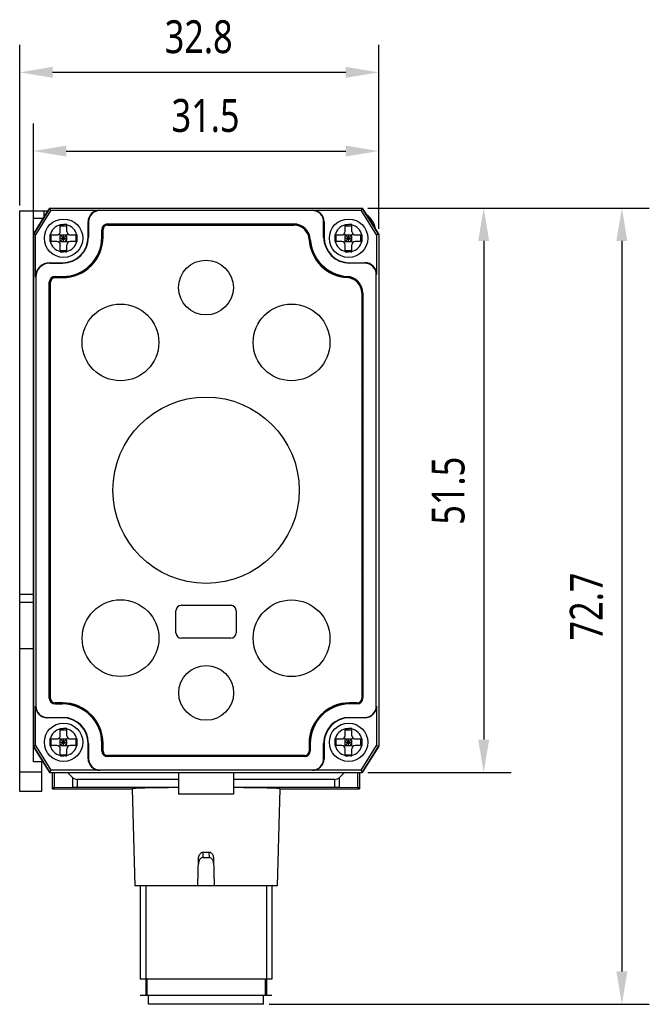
# Model space of a CAD drawing. Header units: millimetres. Extents: x 80 to 385, y 122 to 223.
# Tile 1 of 3: x 80 to 138, y 122 to 212. Entities that reach past the tile are written whole.
import ezdxf

# ---------------------------------------------------------------- set-up
doc = ezdxf.new("R2010")
doc.units = ezdxf.units.MM
doc.header["$LTSCALE"] = 23.1
doc.header["$PDMODE"] = 3
doc.header["$PDSIZE"] = 8
doc.layers.get('0').update_dxf_attribs({"linetype": 'CONTINUOUS'})
doc.layers.get('Defpoints').update_dxf_attribs({"linetype": 'CONTINUOUS'})
for name, color, linetype in [('000-ID2000X_DXF_DIMENSION', 7, 'CONTINUOUS'), ('DA-13-014413DXF_CONTINUOUS_LINE', 7, 'CONTINUOUS'), ('DE-11-107728DXF_CONTINUOUS_LINE', 7, 'CONTINUOUS'), ('DE-13-002783DXF_CONTINUOUS_LINE', 7, 'CONTINUOUS'), ('DE-13-002784DXF_CONTINUOUS_LINE', 7, 'CONTINUOUS'), ('DE-13-002800DXF_CONTINUOUS_LINE', 7, 'CONTINUOUS'), ('DE-13-002801DXF_CONTINUOUS_LINE', 7, 'CONTINUOUS'), ('DE-13-002819DXF_CONTINUOUS_LINE', 7, 'CONTINUOUS'), ('DE-18-000293DXF_CONTINUOUS_LINE', 7, 'CONTINUOUS'), ('DE-18-000304DXF_CONTINUOUS_LINE', 7, 'CONTINUOUS'), ('DE-18-000305DXF_CONTINUOUS_LINE', 7, 'CONTINUOUS'), ('DE-19-012634DXF_CONTINUOUS_LINE', 7, 'CONTINUOUS'), ('SC-PM2X10B_DXF_CONTINUOUS_LINE', 7, 'CONTINUOUS')]:
    doc.layers.add(name, color=color, linetype=linetype)
doc.styles.get("Standard").update_dxf_attribs({"font": 'Roboto-Regular.ttf', "width": 0.8})
doc.dimstyles.new('DIMSTYLE_1', dxfattribs={"dimtxt": 3, "dimasz": 3, "dimexe": 2.5, "dimexo": 0.5, "dimgap": 0.75, "dimtad": 1, "dimdsep": 46, "dimtxsty": 'STANDARD', "dimblk": '_FILLED', "dimblk1": '_FILLED', "dimblk2": '_FILLED', "dimcen": 0.09, "dimclrt": 3, "dimazin": 2, "dimtp": 0.3, "dimtm": 0.3, "dimtfac": 1, "dimtofl": 0, "dimtmove": 0, "dimatfit": 3, "dimldrblk": '_FILLED', "dimfxl": 1, "dimtolj": 1, "dimarcsym": 0})

# ---------------------------------------------------------------- blocks, each defined once
blk = doc.blocks.new('_FILLED')
at = {"color": 0, "linetype": 'ByBlock'}
blk.add_solid([(0, 0), (-1, 0.167), (-1, -0.167)], dxfattribs=at)
blk = doc.blocks.new('*D1')
at = {"layer": '000-ID2000X_DXF_DIMENSION', "color": 0, "lineweight": -2}
for p, q in [((80.451, 195.028), (80.451, 209.668)), ((113.201, 192.878), (113.201, 209.668)), ((83.451, 207.168), (110.201, 207.168))]:
    blk.add_line(p, q, dxfattribs=at)
at = {"layer": 'Defpoints', "color": 0}
for p in [(113.201, 207.168), (80.451, 194.528), (113.201, 192.378)]:
    blk.add_point(p, dxfattribs=at)
at = {"layer": '000-ID2000X_DXF_DIMENSION', "color": 0, "linetype": 'ByBlock', "lineweight": -2, "xscale": 3, "yscale": 3, "zscale": 3, "rotation": 180}
blk.add_blockref('_FILLED', (80.451, 207.168), dxfattribs=at)
at = {"layer": '000-ID2000X_DXF_DIMENSION', "color": 0, "linetype": 'ByBlock', "lineweight": -2, "xscale": 3, "yscale": 3, "zscale": 3}
blk.add_blockref('_FILLED', (113.201, 207.168), dxfattribs=at)
at = {"layer": '000-ID2000X_DXF_DIMENSION', "color": 3, "insert": (96.779, 211.918), "char_height": 3, "attachment_point": 2, "line_spacing_factor": 0.9}
blk.add_mtext('\\A1;\\A1;32.8', dxfattribs=at)
blk = doc.blocks.new('*D2')
at = {"layer": '000-ID2000X_DXF_DIMENSION', "color": 0, "lineweight": -2}
for p, q in [((112.201, 194.778), (125.279, 194.778)), ((122.779, 191.778), (122.779, 146.278)), ((112.201, 143.278), (125.279, 143.278))]:
    blk.add_line(p, q, dxfattribs=at)
at = {"layer": 'Defpoints', "color": 0}
for p in [(111.701, 194.778), (111.701, 143.278), (122.779, 143.278)]:
    blk.add_point(p, dxfattribs=at)
at = {"layer": '000-ID2000X_DXF_DIMENSION', "color": 0, "linetype": 'ByBlock', "lineweight": -2, "xscale": 3, "yscale": 3, "zscale": 3}
for p, rotation in [((122.779, 194.778), 89.99999999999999), ((122.779, 143.278), 270)]:
    blk.add_blockref('_FILLED', p, dxfattribs=dict(at, rotation=rotation))
at = {"layer": '000-ID2000X_DXF_DIMENSION', "color": 3, "insert": (118.029, 168.984), "char_height": 3, "attachment_point": 2, "rotation": 90, "line_spacing_factor": 0.9}
blk.add_mtext('\\A1;51.5', dxfattribs=at)
blk = doc.blocks.new('*D8')
at = {"layer": '000-ID2000X_DXF_DIMENSION', "color": 0, "lineweight": -2}
for p, q in [((112.201, 194.778), (137.889, 194.778)), ((135.389, 191.778), (135.389, 125.111)), ((103.202, 122.111), (137.889, 122.111))]:
    blk.add_line(p, q, dxfattribs=at)
at = {"layer": 'Defpoints', "color": 0}
for p in [(111.701, 194.778), (102.702, 122.111), (135.389, 122.111)]:
    blk.add_point(p, dxfattribs=at)
at = {"layer": '000-ID2000X_DXF_DIMENSION', "color": 0, "linetype": 'ByBlock', "lineweight": -2, "xscale": 3, "yscale": 3, "zscale": 3}
for p, rotation in [((135.389, 194.778), 90), ((135.389, 122.111), 270)]:
    blk.add_blockref('_FILLED', p, dxfattribs=dict(at, rotation=rotation))
at = {"layer": '000-ID2000X_DXF_DIMENSION', "color": 3, "insert": (130.639, 158.415), "char_height": 3, "attachment_point": 2, "rotation": 90, "line_spacing_factor": 0.9}
blk.add_mtext('\\A1;\\A1;72.7', dxfattribs=at)
blk = doc.blocks.new('*D11')
at = {"layer": '000-ID2000X_DXF_DIMENSION', "color": 0, "lineweight": -2}
for p, q in [((81.701, 192.878), (81.701, 202.484)), ((113.201, 192.878), (113.201, 202.484)), ((84.701, 199.984), (110.201, 199.984))]:
    blk.add_line(p, q, dxfattribs=at)
at = {"layer": 'Defpoints', "color": 0}
for p in [(113.201, 199.984), (81.701, 192.378), (113.201, 192.378)]:
    blk.add_point(p, dxfattribs=at)
at = {"layer": '000-ID2000X_DXF_DIMENSION', "color": 0, "linetype": 'ByBlock', "lineweight": -2, "xscale": 3, "yscale": 3, "zscale": 3, "rotation": 180}
blk.add_blockref('_FILLED', (81.701, 199.984), dxfattribs=at)
at = {"layer": '000-ID2000X_DXF_DIMENSION', "color": 0, "linetype": 'ByBlock', "lineweight": -2, "xscale": 3, "yscale": 3, "zscale": 3}
blk.add_blockref('_FILLED', (113.201, 199.984), dxfattribs=at)
at = {"layer": '000-ID2000X_DXF_DIMENSION', "color": 3, "insert": (97.407, 204.734), "char_height": 3, "attachment_point": 2, "line_spacing_factor": 0.9}
blk.add_mtext('\\A1;31.5', dxfattribs=at)

msp = doc.modelspace()

# ---------------------------------------------------------------- linework, layer by layer
at = {"layer": 'DA-13-014413DXF_CONTINUOUS_LINE', "color": 7}
for p, q in [((81.777, 192.5), (83.054, 194.543)), ((83.478, 194.778), (111.424, 194.778)), ((111.847, 194.543), (113.125, 192.5)), ((105.441, 193.308), (88.471, 193.308)), ((87.971, 192.808), (87.971, 192.128)), ((81.701, 192.235), (81.701, 145.822)), ((113.201, 192.235), (113.201, 145.822)), ((83.171, 150.048), (83.171, 188.008)), ((83.671, 188.508), (84.351, 188.508)), ((111.731, 150.048), (111.731, 187.018)), ((83.671, 149.548), (84.351, 149.548)), ((111.231, 149.548), (110.551, 149.548)), ((87.971, 145.928), (87.971, 145.248)), ((106.931, 145.248), (106.931, 145.928)), ((83.054, 143.513), (81.777, 145.557)), ((88.471, 144.748), (106.431, 144.748)), ((113.125, 145.557), (111.847, 143.513)), ((83.478, 143.278), (111.424, 143.278))]:
    msp.add_line(p, q, dxfattribs=at)
at = {"layer": 'DA-13-014413DXF_CONTINUOUS_LINE', "color": 4}
for p, q in [((88.384, 193.222), (88.471, 193.308)), ((92.591, 193.228), (92.671, 193.308)), ((96.791, 193.228), (96.871, 193.308)), ((100.991, 193.228), (101.071, 193.308)), ((105.191, 193.228), (105.271, 193.308)), ((87.971, 192.808), (88.057, 192.895)), ((107.064, 190.9), (107.124, 190.961)), ((109.094, 188.73), (109.153, 188.789)), ((83.171, 188.008), (83.257, 188.095)), ((83.584, 188.422), (83.671, 188.508)), ((111.648, 187.085), (111.724, 187.16)), ((83.171, 183.808), (83.251, 183.888)), ((111.651, 182.887), (111.731, 182.967)), ((83.171, 179.608), (83.251, 179.688)), ((111.651, 178.686), (111.731, 178.766)), ((83.171, 175.408), (83.251, 175.488)), ((111.651, 174.486), (111.731, 174.566)), ((83.171, 171.208), (83.251, 171.288)), ((111.651, 170.286), (111.731, 170.366)), ((83.171, 167.007), (83.251, 167.087)), ((111.651, 166.086), (111.731, 166.166)), ((83.171, 162.807), (83.251, 162.887)), ((111.651, 161.886), (111.731, 161.966)), ((83.171, 158.607), (83.251, 158.687)), ((111.651, 157.685), (111.731, 157.765)), ((83.171, 154.407), (83.251, 154.487)), ((111.651, 153.485), (111.731, 153.565)), ((83.171, 150.206), (83.251, 150.286)), ((86.203, 149.039), (86.26, 149.096)), ((87.916, 146.552), (87.983, 146.618)), ((90.313, 144.748), (90.393, 144.828)), ((94.513, 144.748), (94.593, 144.828)), ((98.714, 144.748), (98.794, 144.828)), ((102.914, 144.748), (102.994, 144.828))]:
    msp.add_line(p, q, dxfattribs=at)
at = {"layer": 'DA-13-014413DXF_CONTINUOUS_LINE', "color": 7}
for centre, radius, start, end in [((88.471, 192.808), 0.5, 90, 180), ((105.441, 191.808), 1.5, 3.58332, 90), ((84.351, 192.128), 3.62, 270, 360), ((110.551, 192.128), 3.62, 183.58332, 266.41668), ((83.671, 188.008), 0.5, 90, 180), ((110.231, 187.018), 1.5, 0, 86.41668), ((83.671, 150.048), 0.5, 180, 270), ((84.351, 145.928), 3.62, 0, 90), ((110.551, 145.928), 3.62, 90, 180), ((111.231, 150.048), 0.5, 270, 360), ((88.471, 145.248), 0.5, 180, 270), ((106.431, 145.248), 0.5, 270, 360)]:
    msp.add_arc(centre, radius, start, end, dxfattribs=at)
at = {"layer": 'DE-11-107728DXF_CONTINUOUS_LINE', "color": 7}
for p, q in [((80.451, 141.528), (80.451, 194.528)), ((80.451, 194.528), (83.044, 194.528)), ((80.451, 159.528), (81.701, 159.528)), ((82.451, 141.528), (80.451, 141.528))]:
    msp.add_line(p, q, dxfattribs=at)
at = {"layer": 'DE-11-107728DXF_CONTINUOUS_LINE', "color": 4}
for p, q in [((82.651, 194.528), (82.651, 193.898)), ((80.451, 158.814), (81.701, 158.814)), ((80.451, 154.571), (81.701, 154.571)), ((82.451, 143.286), (80.451, 143.286))]:
    msp.add_line(p, q, dxfattribs=at)
at = {"layer": 'DE-11-107728DXF_CONTINUOUS_LINE', "color": 3}
msp.add_line((82.451, 144.228), (82.451, 141.528), dxfattribs=at)
at = {"layer": 'DE-11-107728DXF_CONTINUOUS_LINE', "color": 7}
msp.add_arc((110.951, 192.528), 2, 8.12014, 55.89585, dxfattribs=at)
at = {"layer": 'DE-13-002783DXF_CONTINUOUS_LINE', "color": 4}
msp.add_line((103.452, 122.911), (91.452, 122.911), dxfattribs=at)
at = {"layer": 'DE-13-002784DXF_CONTINUOUS_LINE', "color": 7}
for p, q in [((83.452, 141.779), (83.452, 143.278)), ((84.815, 143.278), (85.277, 142.816)), ((109.628, 142.816), (110.09, 143.278)), ((111.452, 143.278), (111.452, 141.779)), ((94.951, 142.641), (85.701, 142.641)), ((109.204, 142.641), (99.951, 142.641)), ((83.452, 141.779), (90.72, 141.779)), ((85.277, 141.908), (83.628, 141.879)), ((94.951, 141.911), (85.701, 141.911)), ((90.72, 141.78), (90.952, 132.911)), ((109.204, 141.911), (99.951, 141.911)), ((104.185, 141.78), (103.952, 132.911)), ((104.185, 141.779), (111.452, 141.779)), ((111.277, 141.879), (109.628, 141.908)), ((97.188, 136.011), (97.717, 136.011)), ((96.702, 132.911), (96.768, 135.419)), ((97.176, 135.511), (97.729, 135.511)), ((98.137, 135.419), (98.202, 132.911)), ((103.952, 132.911), (90.952, 132.911)), ((91.452, 132.911), (91.452, 124.411)), ((103.452, 132.911), (103.452, 124.411)), ((103.452, 124.411), (91.452, 124.411)), ((92.052, 124.411), (92.052, 122.911)), ((102.852, 124.411), (102.852, 122.911)), ((102.952, 122.911), (91.952, 122.911))]:
    msp.add_line(p, q, dxfattribs=at)
at = {"layer": 'DE-13-002784DXF_CONTINUOUS_LINE', "color": 4}
for p, q in [((83.628, 141.879), (83.628, 143.278)), ((111.277, 143.278), (111.277, 141.879)), ((85.277, 142.816), (85.277, 141.908)), ((85.701, 142.641), (85.701, 141.911)), ((109.204, 141.911), (109.204, 142.641)), ((109.628, 141.908), (109.628, 142.816)), ((83.452, 141.779), (90.72, 141.779)), ((104.185, 141.779), (111.452, 141.779)), ((97.176, 135.511), (97.188, 136.011)), ((97.717, 136.011), (97.729, 135.511)), ((91.952, 132.911), (91.952, 122.911)), ((102.952, 132.911), (102.952, 122.911))]:
    msp.add_line(p, q, dxfattribs=at)
at = {"layer": 'DE-13-002784DXF_CONTINUOUS_LINE', "color": 7}
for centre, major_axis, ratio, start_param, end_param in [((85.701, 143.241), (0.6, 0), 1, -2.356194, -1.570796), ((109.204, 143.241), (0, 0.6), 1, -3.141593, -2.356194), ((84.052, 141.871), (0.6, 0), 0.017455, 2.356194, 3.141593), ((85.701, 141.9), (0.6, 0), 0.017455, 1.570796, 2.356194), ((97.452, 141.78), (6.732, 0), 0.017455, 1.951594, 3.14205), ((97.452, 141.78), (6.732, 0), 0.017455, -0.000457, 1.190606), ((109.204, 141.9), (0.6, 0), 0.017455, 0.785398, 1.570796), ((110.852, 141.871), (0.6, 0), 0.017455, 0, 0.785398)]:
    msp.add_ellipse(centre, major_axis=major_axis, ratio=ratio, start_param=start_param, end_param=end_param, dxfattribs=at)
for points, knots in [([(96.768, 135.419), (96.77, 135.485), (96.784, 135.584), (96.827, 135.709), (96.871, 135.799), (96.929, 135.88), (97.001, 135.949), (97.074, 135.99), (97.138, 136.007), (97.171, 136.011), (97.188, 136.011)], [0, 0, 0, 0, 0.250028, 0.375163, 0.500219, 0.625191, 0.750067, 0.874841, 0.937409, 1, 1, 1, 1]), ([(97.717, 136.011), (97.734, 136.011), (97.767, 136.007), (97.831, 135.99), (97.904, 135.949), (97.976, 135.88), (98.034, 135.799), (98.078, 135.709), (98.121, 135.584), (98.135, 135.485), (98.137, 135.419)], [0, 0, 0, 0, 0.062591, 0.125159, 0.249933, 0.374809, 0.499781, 0.624837, 0.749972, 1, 1, 1, 1]), ([(97.176, 135.511), (97.159, 135.511), (97.126, 135.508), (97.062, 135.49), (96.989, 135.448), (96.916, 135.379), (96.859, 135.297), (96.814, 135.208), (96.771, 135.082), (96.757, 134.982), (96.755, 134.915)], [0, 0, 0, 0, 0.062597, 0.125166, 0.249936, 0.374811, 0.499773, 0.624814, 0.749939, 1, 1, 1, 1]), ([(98.15, 134.915), (98.148, 134.982), (98.134, 135.082), (98.091, 135.208), (98.046, 135.297), (97.989, 135.379), (97.916, 135.448), (97.843, 135.49), (97.779, 135.508), (97.746, 135.511), (97.729, 135.511)], [0, 0, 0, 0, 0.250061, 0.375186, 0.500227, 0.625189, 0.750064, 0.874834, 0.937403, 1, 1, 1, 1])]:
    msp.add_open_spline(points, degree=3, knots=knots, dxfattribs=at)
at = {"layer": 'DE-13-002800DXF_CONTINUOUS_LINE', "color": 7}
for p, q in [((83.054, 194.543), (81.777, 192.5)), ((83.478, 194.778), (111.423, 194.778)), ((113.125, 192.5), (111.847, 194.543)), ((81.701, 192.235), (81.701, 145.822)), ((113.201, 192.235), (113.201, 145.822)), ((81.777, 145.557), (83.054, 143.513)), ((111.847, 143.513), (113.125, 145.557)), ((83.478, 143.278), (111.423, 143.278))]:
    msp.add_line(p, q, dxfattribs=at)
at = {"layer": 'DE-13-002801DXF_CONTINUOUS_LINE', "color": 7}
for p, q in [((83.201, 194.778), (81.701, 192.378)), ((83.201, 194.778), (111.701, 194.778)), ((113.201, 192.378), (111.701, 194.778)), ((81.701, 144.228), (81.701, 193.828)), ((82.607, 193.828), (81.701, 193.828)), ((113.201, 192.378), (113.201, 145.678)), ((81.701, 145.678), (83.201, 143.278)), ((111.701, 143.278), (113.201, 145.678)), ((82.607, 144.228), (81.701, 144.228)), ((83.201, 143.278), (111.701, 143.278)), ((94.951, 143.278), (94.951, 141.278)), ((99.951, 143.278), (99.951, 141.278)), ((99.951, 141.278), (94.951, 141.278))]:
    msp.add_line(p, q, dxfattribs=at)
at = {"layer": 'DE-13-002819DXF_CONTINUOUS_LINE', "color": 7}
for p, q in [((81.701, 192.378), (83.201, 194.778)), ((83.305, 194.59), (81.889, 192.324)), ((83.201, 194.778), (111.701, 194.778)), ((83.305, 194.59), (83.201, 194.778)), ((83.305, 194.59), (87.751, 194.59)), ((107.151, 194.556), (87.751, 194.556)), ((107.151, 194.59), (111.596, 194.59)), ((111.701, 194.778), (111.596, 194.59)), ((113.012, 192.324), (111.596, 194.59)), ((111.701, 194.778), (113.201, 192.378)), ((86.689, 192.128), (86.689, 193.528)), ((86.723, 193.528), (86.723, 192.128)), ((88.471, 193.335), (105.441, 193.335)), ((108.178, 192.128), (108.178, 193.528)), ((108.212, 193.528), (108.212, 192.128)), ((81.701, 192.378), (81.701, 145.678)), ((81.889, 192.324), (81.701, 192.378)), ((81.889, 188.478), (81.889, 192.324)), ((87.944, 192.128), (87.944, 192.808)), ((113.201, 192.378), (113.012, 192.324)), ((113.012, 192.324), (113.012, 188.728)), ((113.201, 192.378), (113.201, 145.678)), ((83.201, 189.79), (84.351, 189.79)), ((83.201, 189.756), (84.351, 189.756)), ((110.551, 189.79), (111.951, 189.79)), ((111.951, 189.756), (110.551, 189.756)), ((112.978, 149.328), (112.978, 188.728)), ((81.923, 188.478), (81.923, 149.328)), ((83.144, 150.048), (83.144, 188.008)), ((83.671, 188.535), (84.351, 188.535)), ((111.757, 187.018), (111.757, 150.048)), ((81.889, 145.732), (81.889, 149.328)), ((84.351, 149.522), (83.671, 149.522)), ((111.231, 149.522), (110.551, 149.522)), ((113.012, 149.328), (113.012, 145.732)), ((82.951, 148.301), (84.351, 148.301)), ((110.551, 148.301), (111.951, 148.301)), ((84.351, 148.267), (82.951, 148.267)), ((111.951, 148.267), (110.551, 148.267)), ((81.701, 145.678), (81.889, 145.732)), ((83.201, 143.278), (81.701, 145.678)), ((81.889, 145.732), (83.305, 143.467)), ((86.689, 144.528), (86.689, 145.928)), ((86.723, 145.928), (86.723, 144.528)), ((87.944, 145.248), (87.944, 145.928)), ((106.957, 145.928), (106.957, 145.248)), ((108.178, 144.528), (108.178, 145.928)), ((108.212, 145.928), (108.212, 144.528)), ((111.596, 143.467), (113.012, 145.732)), ((113.201, 145.678), (111.701, 143.278)), ((113.012, 145.732), (113.201, 145.678)), ((106.431, 144.722), (88.471, 144.722)), ((83.201, 143.278), (83.305, 143.467)), ((83.201, 143.278), (111.701, 143.278)), ((87.751, 143.467), (83.305, 143.467)), ((87.751, 143.501), (107.151, 143.501)), ((111.596, 143.467), (107.151, 143.467)), ((111.596, 143.467), (111.701, 143.278))]:
    msp.add_line(p, q, dxfattribs=at)
at = {"layer": 'DE-13-002819DXF_CONTINUOUS_LINE', "color": 4}
for p, q in [((87.751, 194.59), (87.751, 194.556)), ((107.151, 194.59), (107.151, 194.556)), ((86.689, 193.528), (86.723, 193.528)), ((88.471, 193.228), (88.471, 193.335)), ((88.471, 193.312), (105.441, 193.312)), ((105.441, 193.228), (105.441, 193.335)), ((108.212, 193.528), (108.178, 193.528)), ((88.051, 192.808), (87.944, 192.808)), ((87.967, 192.128), (87.967, 192.808)), ((86.723, 192.128), (86.689, 192.128)), ((87.944, 192.128), (88.051, 192.128)), ((106.858, 191.897), (106.964, 191.904)), ((108.178, 192.128), (108.212, 192.128)), ((83.201, 189.756), (83.201, 189.79)), ((84.351, 189.756), (84.351, 189.79)), ((110.551, 189.756), (110.551, 189.79)), ((111.951, 189.79), (111.951, 189.756)), ((113.012, 188.728), (112.978, 188.728)), ((81.923, 188.478), (81.889, 188.478)), ((83.144, 188.008), (83.251, 188.008)), ((83.167, 150.048), (83.167, 188.008)), ((83.671, 188.428), (83.671, 188.535)), ((83.671, 188.512), (84.351, 188.512)), ((84.351, 188.428), (84.351, 188.535)), ((110.319, 188.436), (110.326, 188.542)), ((111.651, 187.018), (111.757, 187.018)), ((111.734, 187.018), (111.734, 150.048)), ((81.889, 149.328), (81.923, 149.328)), ((83.251, 150.048), (83.144, 150.048)), ((83.671, 149.628), (83.671, 149.522)), ((84.351, 149.545), (83.671, 149.545)), ((84.351, 149.522), (84.351, 149.628)), ((110.551, 149.522), (110.551, 149.628)), ((111.231, 149.545), (110.551, 149.545)), ((111.231, 149.522), (111.231, 149.628)), ((111.651, 150.048), (111.757, 150.048)), ((113.012, 149.328), (112.978, 149.328)), ((82.951, 148.267), (82.951, 148.301)), ((84.351, 148.301), (84.351, 148.267)), ((110.551, 148.301), (110.551, 148.267)), ((111.951, 148.267), (111.951, 148.301)), ((86.723, 145.928), (86.689, 145.928)), ((87.944, 145.928), (88.051, 145.928)), ((87.967, 145.248), (87.967, 145.928)), ((106.851, 145.928), (106.957, 145.928)), ((106.934, 145.928), (106.934, 145.248)), ((108.178, 145.928), (108.212, 145.928)), ((88.051, 145.248), (87.944, 145.248)), ((88.471, 144.828), (88.471, 144.722)), ((106.431, 144.745), (88.471, 144.745)), ((106.431, 144.828), (106.431, 144.722)), ((106.851, 145.248), (106.957, 145.248)), ((86.689, 144.528), (86.723, 144.528)), ((108.212, 144.528), (108.178, 144.528)), ((87.751, 143.467), (87.751, 143.501)), ((107.151, 143.467), (107.151, 143.501))]:
    msp.add_line(p, q, dxfattribs=at)
at = {"layer": 'DE-13-002819DXF_CONTINUOUS_LINE', "color": 7}
for centre, radius, start, end in [((87.751, 193.528), 1.061, 90, 180), ((87.751, 193.528), 1.027, 90, 180), ((107.151, 193.528), 1.061, 0, 90), ((107.151, 193.528), 1.027, 0, 90), ((88.471, 192.808), 0.526, 90, 180), ((105.441, 191.808), 1.526, 3.58332, 90), ((84.351, 192.128), 3.594, 270, 360), ((84.351, 192.128), 2.373, 270, 360), ((84.351, 192.128), 2.339, 270, 360), ((110.551, 192.128), 3.594, 183.58332, 266.41668), ((110.551, 192.128), 2.373, 180, 270), ((110.551, 192.128), 2.339, 180, 270), ((83.201, 188.478), 1.311, 90, 180), ((83.201, 188.478), 1.277, 90, 180), ((111.951, 188.728), 1.061, 0, 90), ((111.951, 188.728), 1.027, 0, 90), ((83.671, 188.008), 0.526, 90, 180), ((110.231, 187.018), 1.526, 0, 86.41668), ((82.951, 149.328), 1.061, 180, 270), ((82.951, 149.328), 1.027, 180, 270), ((83.671, 150.048), 0.526, 180, 270), ((84.351, 145.928), 3.594, 0, 90), ((110.551, 145.928), 3.594, 90, 180), ((111.231, 150.048), 0.526, 270, 360), ((111.951, 149.328), 1.061, 270, 360), ((111.951, 149.328), 1.027, 270, 360), ((84.351, 145.928), 2.373, 0, 90), ((110.551, 145.928), 2.373, 90, 180), ((84.351, 145.928), 2.339, 0, 90), ((110.551, 145.928), 2.339, 90, 180), ((88.471, 145.248), 0.526, 180, 270), ((106.431, 145.248), 0.526, 270, 360), ((87.751, 144.528), 1.061, 180, 270), ((87.751, 144.528), 1.027, 180, 270), ((107.151, 144.528), 1.061, 270, 360), ((107.151, 144.528), 1.027, 270, 360)]:
    msp.add_arc(centre, radius, start, end, dxfattribs=at)
at = {"layer": 'DE-13-002819DXF_CONTINUOUS_LINE', "color": 4}
for centre, radius, start, end in [((88.471, 192.808), 0.503, 90, 180), ((105.441, 191.808), 1.503, 3.58332, 90), ((84.351, 192.128), 3.617, 270, 360), ((110.551, 192.128), 3.617, 183.58332, 266.41668), ((83.671, 188.008), 0.503, 90, 180), ((110.231, 187.018), 1.503, 0, 86.41668), ((83.671, 150.048), 0.503, 180, 270), ((84.351, 145.928), 3.617, 0, 90), ((110.551, 145.928), 3.617, 90, 180), ((111.231, 150.048), 0.503, 270, 360), ((88.471, 145.248), 0.503, 180, 270), ((106.431, 145.248), 0.503, 270, 360)]:
    msp.add_arc(centre, radius, start, end, dxfattribs=at)
at = {"layer": 'DE-18-000293DXF_CONTINUOUS_LINE', "color": 7}
for p, q in [((88.451, 193.228), (105.459, 193.228)), ((88.051, 192.128), (88.051, 192.828)), ((83.251, 150.028), (83.251, 188.028)), ((83.651, 188.428), (84.351, 188.428)), ((111.651, 187.037), (111.651, 150.028)), ((95.201, 158.528), (99.701, 158.528)), ((94.701, 156.028), (94.701, 158.028)), ((100.201, 158.028), (100.201, 156.028)), ((99.701, 155.528), (95.201, 155.528)), ((84.351, 149.628), (83.651, 149.628)), ((111.251, 149.628), (110.551, 149.628)), ((88.051, 145.228), (88.051, 145.928)), ((106.851, 145.928), (106.851, 145.228)), ((106.451, 144.828), (88.451, 144.828))]:
    msp.add_line(p, q, dxfattribs=at)
for centre, radius in [((97.441, 187.528), 2.5), ((89.641, 182.518), 3.5), ((105.251, 182.518), 3.5), ((97.451, 169.028), 8.5), ((89.651, 155.528), 3.5), ((105.251, 155.518), 3.5), ((97.461, 150.528), 2.5)]:
    msp.add_circle(centre, radius, dxfattribs=at)
for centre, radius, start, end in [((88.451, 192.828), 0.4, 90, 180), ((105.459, 191.828), 1.4, 3.37229, 90), ((84.351, 192.128), 3.7, 270, 360), ((110.551, 192.128), 3.7, 183.37229, 266.62771), ((83.651, 188.028), 0.4, 90, 180), ((110.251, 187.037), 1.4, 0, 86.62771), ((95.201, 158.028), 0.5, 90, 180), ((99.701, 158.028), 0.5, 0, 90), ((95.201, 156.028), 0.5, 180, 270), ((99.701, 156.028), 0.5, 270, 360), ((83.651, 150.028), 0.4, 180, 270), ((84.351, 145.928), 3.7, 0, 90), ((110.551, 145.928), 3.7, 90, 180), ((111.251, 150.028), 0.4, 270, 360), ((88.451, 145.228), 0.4, 180, 270), ((106.451, 145.228), 0.4, 270, 360)]:
    msp.add_arc(centre, radius, start, end, dxfattribs=at)
at = {"layer": 'DE-18-000304DXF_CONTINUOUS_LINE', "color": 7}
for p, q in [((88.451, 193.228), (105.459, 193.228)), ((88.051, 192.128), (88.051, 192.828)), ((83.251, 150.028), (83.251, 188.028)), ((83.651, 188.428), (84.351, 188.428)), ((111.651, 187.037), (111.651, 150.028)), ((84.351, 149.628), (83.651, 149.628)), ((111.251, 149.628), (110.551, 149.628)), ((88.051, 145.228), (88.051, 145.928)), ((106.851, 145.928), (106.851, 145.228)), ((106.451, 144.828), (88.451, 144.828))]:
    msp.add_line(p, q, dxfattribs=at)
for centre, radius, start, end in [((88.451, 192.828), 0.4, 90, 180), ((105.459, 191.828), 1.4, 3.37229, 90), ((84.351, 192.128), 3.7, 270, 360), ((110.551, 192.128), 3.7, 183.37229, 266.62771), ((83.651, 188.028), 0.4, 90, 180), ((110.251, 187.037), 1.4, 0, 86.62771), ((83.651, 150.028), 0.4, 180, 270), ((84.351, 145.928), 3.7, 0, 90), ((110.551, 145.928), 3.7, 90, 180), ((111.251, 150.028), 0.4, 270, 360), ((88.451, 145.228), 0.4, 180, 270), ((106.451, 145.228), 0.4, 270, 360)]:
    msp.add_arc(centre, radius, start, end, dxfattribs=at)
at = {"layer": 'DE-18-000305DXF_CONTINUOUS_LINE', "color": 7}
for p, q in [((88.451, 193.228), (105.459, 193.228)), ((88.051, 192.128), (88.051, 192.828)), ((83.251, 150.028), (83.251, 188.028)), ((83.651, 188.428), (84.351, 188.428)), ((111.651, 187.037), (111.651, 150.028)), ((95.201, 158.528), (99.701, 158.528)), ((94.701, 156.028), (94.701, 158.028)), ((100.201, 158.028), (100.201, 156.028)), ((99.701, 155.528), (95.201, 155.528)), ((84.351, 149.628), (83.651, 149.628)), ((111.251, 149.628), (110.551, 149.628)), ((88.051, 145.228), (88.051, 145.928)), ((106.851, 145.928), (106.851, 145.228)), ((106.451, 144.828), (88.451, 144.828))]:
    msp.add_line(p, q, dxfattribs=at)
for centre, radius in [((97.441, 187.528), 2.5), ((89.641, 182.518), 3.5), ((105.251, 182.518), 3.5), ((97.451, 169.028), 8.5), ((89.651, 155.528), 3.5), ((105.251, 155.518), 3.5), ((97.461, 150.528), 2.5)]:
    msp.add_circle(centre, radius, dxfattribs=at)
for centre, radius, start, end in [((88.451, 192.828), 0.4, 90, 180), ((105.459, 191.828), 1.4, 3.37229, 90), ((84.351, 192.128), 3.7, 270, 360), ((110.551, 192.128), 3.7, 183.37229, 266.62771), ((83.651, 188.028), 0.4, 90, 180), ((110.251, 187.037), 1.4, 0, 86.62771), ((95.201, 158.028), 0.5, 90, 180), ((99.701, 158.028), 0.5, 0, 90), ((95.201, 156.028), 0.5, 180, 270), ((99.701, 156.028), 0.5, 270, 360), ((83.651, 150.028), 0.4, 180, 270), ((84.351, 145.928), 3.7, 0, 90), ((110.551, 145.928), 3.7, 90, 180), ((111.251, 150.028), 0.4, 270, 360), ((88.451, 145.228), 0.4, 180, 270), ((106.451, 145.228), 0.4, 270, 360)]:
    msp.add_arc(centre, radius, start, end, dxfattribs=at)
at = {"layer": 'DE-19-012634DXF_CONTINUOUS_LINE', "color": 7}
for p, q in [((92.202, 122.111), (92.202, 122.911)), ((102.702, 122.111), (102.702, 122.911)), ((102.702, 122.111), (92.202, 122.111))]:
    msp.add_line(p, q, dxfattribs=at)
at = {"layer": 'SC-PM2X10B_DXF_CONTINUOUS_LINE', "color": 7}
for p, q in [((84.151, 192.628), (84.151, 193.278)), ((84.151, 193.278), (84.201, 193.278)), ((84.201, 193.278), (84.451, 193.278)), ((84.751, 192.628), (84.751, 193.278)), ((110.151, 192.628), (110.151, 193.278)), ((110.151, 193.278), (110.201, 193.278)), ((110.201, 193.278), (110.451, 193.278)), ((110.751, 192.628), (110.751, 193.278)), ((83.201, 192.328), (83.851, 192.328)), ((83.201, 192.328), (83.201, 192.262)), ((83.314, 191.728), (83.314, 192.328)), ((84.063, 191.641), (84.838, 192.416)), ((84.838, 191.641), (84.063, 192.416)), ((84.151, 193.165), (84.751, 193.165)), ((84.151, 191.728), (84.151, 192.328)), ((84.151, 192.328), (84.751, 192.328)), ((84.451, 191.728), (84.451, 192.328)), ((84.751, 191.728), (84.751, 192.328)), ((85.051, 192.328), (85.7, 192.328)), ((85.587, 191.728), (85.587, 192.328)), ((109.201, 192.328), (109.851, 192.328)), ((109.201, 192.328), (109.201, 192.262)), ((109.314, 191.728), (109.314, 192.328)), ((110.063, 191.641), (110.838, 192.416)), ((110.838, 191.641), (110.063, 192.416)), ((110.151, 193.165), (110.751, 193.165)), ((110.151, 192.328), (110.751, 192.328)), ((110.151, 191.728), (110.151, 192.328)), ((110.451, 191.728), (110.451, 192.328)), ((110.751, 191.728), (110.751, 192.328)), ((111.051, 192.328), (111.7, 192.328)), ((111.587, 191.728), (111.587, 192.328)), ((83.851, 191.728), (83.201, 191.728)), ((84.151, 192.028), (84.751, 192.028)), ((84.151, 191.728), (84.751, 191.728)), ((84.151, 190.779), (84.151, 191.428)), ((84.751, 190.779), (84.751, 191.428)), ((85.7, 191.728), (85.051, 191.728)), ((85.7, 191.728), (85.701, 191.795)), ((109.851, 191.728), (109.201, 191.728)), ((110.151, 192.028), (110.751, 192.028)), ((110.151, 191.728), (110.751, 191.728)), ((110.151, 190.779), (110.151, 191.428)), ((110.751, 190.779), (110.751, 191.428)), ((111.7, 191.728), (111.051, 191.728)), ((111.7, 191.728), (111.701, 191.795)), ((84.151, 190.892), (84.751, 190.892)), ((84.651, 190.778), (84.451, 190.778)), ((110.151, 190.892), (110.751, 190.892)), ((110.651, 190.778), (110.451, 190.778)), ((84.151, 146.628), (84.151, 147.278)), ((84.151, 147.278), (84.201, 147.278)), ((84.151, 147.165), (84.751, 147.165)), ((84.201, 147.278), (84.451, 147.278)), ((84.751, 146.628), (84.751, 147.278)), ((110.151, 146.628), (110.151, 147.278)), ((110.151, 147.278), (110.201, 147.278)), ((110.151, 147.165), (110.751, 147.165)), ((110.201, 147.278), (110.451, 147.278)), ((110.751, 146.628), (110.751, 147.278)), ((83.201, 146.328), (83.851, 146.328)), ((83.201, 146.328), (83.201, 146.262)), ((83.851, 145.728), (83.201, 145.728)), ((83.314, 145.728), (83.314, 146.328)), ((84.063, 145.641), (84.838, 146.416)), ((84.838, 145.641), (84.063, 146.416)), ((84.151, 146.328), (84.751, 146.328)), ((84.151, 145.728), (84.151, 146.328)), ((84.151, 146.028), (84.751, 146.028)), ((84.151, 145.728), (84.751, 145.728)), ((84.451, 145.728), (84.451, 146.328)), ((84.751, 145.728), (84.751, 146.328)), ((85.051, 146.328), (85.7, 146.328)), ((85.7, 145.728), (85.051, 145.728)), ((85.587, 145.728), (85.587, 146.328)), ((85.7, 145.728), (85.701, 145.795)), ((109.201, 146.328), (109.851, 146.328)), ((109.201, 146.328), (109.201, 146.262)), ((109.851, 145.728), (109.201, 145.728)), ((109.314, 145.728), (109.314, 146.328)), ((110.063, 145.641), (110.838, 146.416)), ((110.838, 145.641), (110.063, 146.416)), ((110.151, 146.328), (110.751, 146.328)), ((110.151, 145.728), (110.151, 146.328)), ((110.151, 146.028), (110.751, 146.028)), ((110.151, 145.728), (110.751, 145.728)), ((110.451, 145.728), (110.451, 146.328)), ((110.751, 145.728), (110.751, 146.328)), ((111.051, 146.328), (111.7, 146.328)), ((111.7, 145.728), (111.051, 145.728)), ((111.587, 145.728), (111.587, 146.328)), ((111.7, 145.728), (111.701, 145.795)), ((84.151, 144.779), (84.151, 145.428)), ((84.151, 144.892), (84.751, 144.892)), ((84.651, 144.778), (84.451, 144.778)), ((84.751, 144.779), (84.751, 145.428)), ((110.151, 144.779), (110.151, 145.428)), ((110.151, 144.892), (110.751, 144.892)), ((110.651, 144.778), (110.451, 144.778)), ((110.751, 144.779), (110.751, 145.428))]:
    msp.add_line(p, q, dxfattribs=at)
for centre in [(84.451, 192.028), (110.451, 192.028), (84.451, 146.028), (110.451, 146.028)]:
    msp.add_circle(centre, 1.75, dxfattribs=at)
at = {"layer": 'SC-PM2X10B_DXF_CONTINUOUS_LINE', "color": 4}
for centre, start, end in [((84.451, 192.028), 103.88654, 166.11346), ((84.451, 192.028), 13.88654, 76.11346), ((110.451, 192.028), 103.88654, 166.11346), ((110.451, 192.028), 13.88654, 76.11346), ((84.451, 192.028), 193.88654, 256.11346), ((84.451, 192.028), 283.88654, 346.11346), ((110.451, 192.028), 193.88654, 256.11346), ((110.451, 192.028), 283.88654, 346.11346), ((84.451, 146.028), 103.88654, 166.11346), ((84.451, 146.028), 13.88654, 76.11346), ((110.451, 146.028), 103.88654, 166.11346), ((110.451, 146.028), 13.88654, 76.11346), ((84.451, 146.028), 193.88654, 256.11346), ((84.451, 146.028), 283.88654, 346.11346), ((110.451, 146.028), 193.88654, 256.11346), ((110.451, 146.028), 283.88654, 346.11346)]:
    msp.add_arc(centre, 1.25, start, end, dxfattribs=at)
at = {"layer": 'SC-PM2X10B_DXF_CONTINUOUS_LINE', "color": 7}
for centre, radius, start, end in [((84.524, 88.987), 104.291, 89.87562, 90.04043), ((110.524, 88.987), 104.291, 89.87562, 90.04043), ((83.851, 192.628), 0.3, 270, 360), ((85.051, 192.628), 0.3, 180, 270), ((-38.921, 192.029), 124.621, 359.89246, 0.13759), ((109.851, 192.628), 0.3, 270, 360), ((111.051, 192.628), 0.3, 180, 270), ((-12.921, 192.029), 124.621, 359.89246, 0.13759), ((207.822, 192.028), 124.621, 179.89246, 180.13759), ((83.851, 191.428), 0.3, 0, 90), ((85.051, 191.428), 0.3, 90, 180), ((233.822, 192.028), 124.621, 179.89246, 180.13759), ((109.851, 191.428), 0.3, 0, 90), ((111.051, 191.428), 0.3, 90, 180), ((84.377, 295.069), 104.291, 269.87562, 270.04043), ((84.613, 240.564), 49.786, 270.04338, 270.15828), ((110.377, 295.069), 104.291, 269.87562, 270.04043), ((110.613, 240.564), 49.786, 270.04338, 270.15828), ((83.851, 146.628), 0.3, 270, 360), ((84.524, 42.987), 104.291, 89.87562, 90.04043), ((85.051, 146.628), 0.3, 180, 270), ((109.851, 146.628), 0.3, 270, 360), ((110.524, 42.987), 104.291, 89.87562, 90.04043), ((111.051, 146.628), 0.3, 180, 270), ((207.822, 146.028), 124.621, 179.89246, 180.13759), ((83.851, 145.428), 0.3, 0, 90), ((85.051, 145.428), 0.3, 90, 180), ((-38.921, 146.029), 124.621, 359.89246, 0.13759), ((233.822, 146.028), 124.621, 179.89246, 180.13759), ((109.851, 145.428), 0.3, 0, 90), ((111.051, 145.428), 0.3, 90, 180), ((-12.921, 146.029), 124.621, 359.89246, 0.13759), ((84.377, 249.069), 104.291, 269.87562, 270.04043), ((84.613, 194.564), 49.786, 270.04338, 270.15828), ((110.377, 249.069), 104.291, 269.87562, 270.04043), ((110.613, 194.564), 49.786, 270.04338, 270.15828)]:
    msp.add_arc(centre, radius, start, end, dxfattribs=at)

# ---------------------------------------------------------------- dimensions: what is measured, and where the dimension line sits
at = {"layer": '000-ID2000X_DXF_DIMENSION', "color": 4}
dim = msp.add_linear_dim(base=(113.201, 207.168), p1=(80.451, 194.528), p2=(113.201, 192.378), text='\\A1;32.8', dimstyle='DIMSTYLE_1', override={"dimtxsty": 'STANDARD'}, dxfattribs=at)
dim.commit()
dim.dimension.update_dxf_attribs({"geometry": '*D1', "text_midpoint": (96.779, 207.168), "dimtype": 160})
dim = msp.add_linear_dim(base=(113.201, 199.984), p1=(81.701, 192.378), p2=(113.201, 192.378), dimstyle='DIMSTYLE_1', dxfattribs=at)
dim.commit()
dim.dimension.update_dxf_attribs({"geometry": '*D11', "text_midpoint": (97.407, 199.984), "dimtype": 160})
dim = msp.add_linear_dim(base=(135.389, 122.111), p1=(111.701, 194.778), p2=(102.702, 122.111), angle=270, text='\\A1;72.7', dimstyle='DIMSTYLE_1', override={"dimtxsty": 'STANDARD'}, dxfattribs=at)
dim.commit()
dim.dimension.update_dxf_attribs({"geometry": '*D8', "text_midpoint": (135.389, 158.415), "dimtype": 160})
dim = msp.add_linear_dim(base=(122.779, 143.278), p1=(111.701, 194.778), p2=(111.701, 143.278), angle=270, dimstyle='DIMSTYLE_1', dxfattribs=at)
dim.commit()
dim.dimension.update_dxf_attribs({"geometry": '*D2', "text_midpoint": (122.779, 168.984), "dimtype": 160})

doc.saveas('drawing.dxf')
